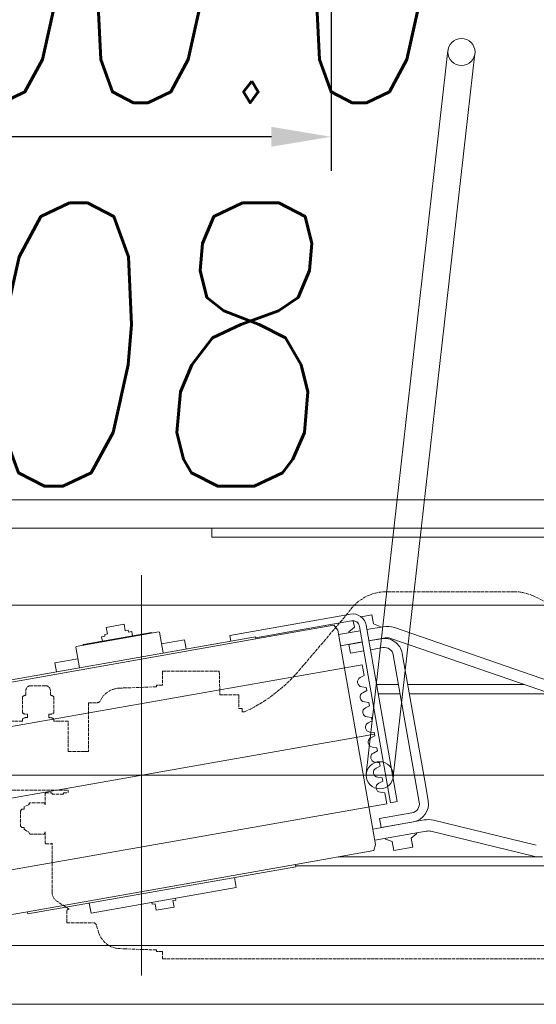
# Model space of a CAD drawing. Header units: millimetres. Extents: x 213386 to 459888, y 74252 to 208052.
# Tile 129 of 256: x 388377 to 388833, y 159730 to 160598. Entities that reach past the tile are written whole.
import ezdxf

# ---------------------------------------------------------------- set-up
doc = ezdxf.new("R2010")
doc.units = ezdxf.units.MM
doc.linetypes.add('ACAD_ISO02W100', pattern=[15, 12, -3])
doc.layers.get('Defpoints').update_dxf_attribs({"color": 255, "lineweight": 0})
for name, color, linetype, lineweight in [('DASH_25', 255, 'ACAD_ISO02W100', 0), ('NOVÁ TENKÁ', 255, 'Continuous', 0), ('OBRYSY', 255, 'Continuous', 0), ('POPIS2', 255, 'Continuous', 0)]:
    doc.layers.add(name, color=color, linetype=linetype, lineweight=lineweight)
doc.layers.add('DIM_COMP_AUX', color=255, linetype='Continuous', lineweight=0, plot=False)
doc.styles.add('CS-ROMANS', font='romans.shx', dxfattribs={"width": 0.75, "oblique": 5})
doc.styles.add('ROMANS', font='romans.shx', dxfattribs={"width": 0.75, "oblique": 5, "height": 200})
doc.dimstyles.new('KONE_mm', dxfattribs={"dimscale": 15, "dimtxt": 3.5, "dimasz": 3.5, "dimexe": 2, "dimexo": 0, "dimgap": 2, "dimtad": 1, "dimdec": 0, "dimrnd": 0.01, "dimzin": 0, "dimdsep": 46, "dimtxsty": 'ROMANS', "dimsah": 1, "dimcen": 0, "dimclrd": 256, "dimclre": 256, "dimclrt": 256, "dimadec": 1, "dimazin": 3, "dimtfac": 1, "dimtdec": 0, "dimtmove": 0, "dimatfit": 3, "dimfxl": 1, "dimtolj": 1, "dimtzin": 0, "dimarcsym": 0})

# ---------------------------------------------------------------- blocks, each defined once
blk = doc.blocks.new('MX20_Planview')
at = {"layer": 'DASH_25', "ltscale": 0.25}
for p, q in [((268, -543.5), (268, 543.5)), ((-27.63, -164), (-52.19, -216.67)), ((-55.94, -233.58), (-55.94, -345.96)), ((13.84, -423.43), (-37.67, -379.54)), ((35.02, -492.94), (35.02, -476.71)), ((35.52, -476.21), (47.02, -476.21)), ((47.02, -473.21), (50.02, -473.21)), ((47.02, -473.21), (47.02, -476.21)), ((50.02, -473.21), (50.02, -471.22)), ((14.25, -493.5), (35.02, -492.94)), ((14.25, -543.5), (14.25, -493.5)), ((14.25, -543.5), (26.5, -543.5)), ((26.5, -543.5), (26.5, -548.94)), ((261.5, -543.5), (261.5, -548.94)), ((261.5, -543.5), (268, -543.5)), ((26.5, -548.94), (27.95, -548.94)), ((27.95, -548.94), (29.08, -581.31)), ((260.05, -548.94), (258.92, -581.31)), ((260.05, -548.94), (258.92, -581.31)), ((261.5, -548.94), (260.05, -548.94)), ((261.5, -548.94), (260.05, -548.94)), ((42, -608.94), (42, -601.25)), ((236, -627.94), (236, -604.77)), ((238.04, -601.93), (238.04, -601.93)), ((245.12, -599.63), (238.07, -601.92)), ((42, -608.94), (85.01, -608.94)), ((85.01, -613.07), (85.01, -608.94)), ((85.01, -626.77), (85.01, -608.94)), ((58.22, -626.77), (58.22, -639.53)), ((85.01, -626.77), (58.22, -626.77)), ((121.3, -626.77), (119.22, -626.77)), ((119.22, -679.77), (119.22, -626.77)), ((121.39, -630.94), (121.3, -626.77)), ((122.58, -630.94), (121.39, -630.94)), ((122.58, -630.94), (122.58, -640.94)), ((224, -625.92), (217.44, -636.29)), ((236, -627.94), (226, -627.94)), ((236, -627.94), (226, -627.94)), ((35.42, -642.49), (31.14, -642.49)), ((36.62, -639.53), (50.86, -639.53)), ((56.36, -639.53), (58.22, -639.53)), ((121.5, -641.44), (122, -640.94)), ((121.5, -646.44), (121.5, -641.44)), ((122.58, -640.94), (122, -640.94)), ((166.5, -641.44), (166, -640.94)), ((208.99, -640.94), (166, -640.94)), ((166.5, -646.44), (166.5, -641.44)), ((26.94, -646.69), (26.94, -659.85)), ((55.16, -643.89), (52.06, -643.89)), ((122, -646.94), (121.5, -646.44)), ((132, -646.94), (122, -646.94)), ((132, -646.94), (130.14, -648.02)), ((132, -646.94), (130.14, -648.02)), ((132, -646.94), (130.14, -648.02)), ((132, -646.94), (130.14, -648.02)), ((132, -646.94), (130.14, -648.02)), ((132, -646.94), (130.14, -648.02)), ((132, -646.94), (130.14, -648.02)), ((130.14, -648.02), (130.14, -660.67)), ((130.14, -648.02), (130.14, -660.67)), ((130.14, -648.02), (130.14, -660.67)), ((130.14, -648.02), (130.14, -660.67)), ((130.14, -648.02), (130.14, -660.67)), ((130.14, -648.02), (130.14, -660.67)), ((130.14, -648.02), (130.14, -660.67)), ((157.86, -648.02), (156, -646.94)), ((156, -646.94), (165.65, -646.94)), ((157.86, -648.02), (156, -646.94)), ((157.86, -648.02), (156, -646.94)), ((157.86, -648.02), (156, -646.94)), ((157.86, -648.02), (156, -646.94)), ((157.86, -660.67), (157.86, -648.02)), ((157.86, -660.67), (157.86, -648.02)), ((157.86, -660.67), (157.86, -648.02)), ((157.86, -660.67), (157.86, -648.02)), ((157.86, -660.67), (157.86, -648.02)), ((166, -646.94), (166.5, -646.44)), ((35.42, -664.05), (31.14, -664.05)), ((36.62, -667.01), (50.86, -667.01)), ((55.16, -662.65), (52.06, -662.65)), ((56.36, -667.01), (58.22, -667.01)), ((58.22, -667.01), (58.22, -679.77)), ((130.14, -660.67), (132, -661.74)), ((130.14, -660.67), (132, -661.74)), ((130.14, -660.67), (132, -661.74)), ((130.14, -660.67), (132, -661.74)), ((130.14, -660.67), (132, -661.74)), ((130.14, -660.67), (132, -661.74)), ((130.14, -660.67), (132, -661.74)), ((132, -661.74), (133.59, -665.71)), ((132, -661.74), (133.59, -665.71)), ((132, -661.74), (133.59, -665.71)), ((132, -661.74), (133.59, -665.71)), ((132, -661.74), (133.59, -665.71)), ((132, -661.74), (133.59, -665.71)), ((132, -661.74), (133.59, -665.71)), ((133.59, -665.71), (136, -665.71)), ((133.59, -665.71), (136, -665.71)), ((133.59, -665.71), (136, -665.71)), ((133.59, -665.71), (136, -665.71)), ((133.59, -665.71), (136, -665.71)), ((133.59, -665.71), (136, -665.71)), ((133.59, -665.71), (136, -665.71)), ((136, -665.71), (136, -667.74)), ((136, -665.71), (136, -667.74)), ((136, -665.71), (136, -667.74)), ((136, -665.71), (136, -667.74)), ((136, -665.71), (136, -667.74)), ((136, -665.71), (136, -667.74)), ((136, -667.74), (137.2, -668.94)), ((136, -667.74), (137.2, -668.94)), ((136, -667.74), (137.2, -668.94)), ((136, -667.74), (137.2, -668.94)), ((136, -667.74), (137.2, -668.94)), ((136, -667.74), (137.2, -668.94)), ((150.8, -668.94), (152, -667.74)), ((150.8, -668.94), (152, -667.74)), ((150.8, -668.94), (152, -667.74)), ((150.8, -668.94), (152, -667.74)), ((150.8, -668.94), (152, -667.74)), ((152, -665.71), (153.61, -665.71)), ((152, -667.74), (152, -665.71)), ((152, -667.74), (152, -665.71)), ((152, -667.74), (152, -665.71)), ((152, -667.74), (152, -665.71)), ((152, -667.74), (152, -665.71)), ((152, -665.71), (153.61, -665.71)), ((152, -665.71), (153.61, -665.71)), ((152, -665.71), (153.61, -665.71)), ((152, -665.71), (153.61, -665.71)), ((153.61, -665.71), (156, -661.74)), ((153.61, -665.71), (156, -661.74)), ((153.61, -665.71), (156, -661.74)), ((153.61, -665.71), (156, -661.74)), ((153.61, -665.71), (156, -661.74)), ((156, -661.74), (157.86, -660.67)), ((156, -661.74), (157.86, -660.67)), ((156, -661.74), (157.86, -660.67)), ((156, -661.74), (157.86, -660.67)), ((156, -661.74), (157.86, -660.67)), ((137.2, -668.94), (150.8, -668.94)), ((137.2, -668.94), (150.8, -668.94)), ((137.2, -668.94), (150.8, -668.94)), ((137.2, -668.94), (150.8, -668.94)), ((137.2, -668.94), (150.8, -668.94)), ((137.2, -668.94), (139.4, -668.94))]:
    blk.add_line(p, q, dxfattribs=at)
for centre, radius, start, end in [((-15.94, -233.58), 40, 155, 180), ((-15.94, -345.96), 40, 180, 237.10184), ((-77.38, -530.07), 140.33, 24.79239, 49.45797), ((35.52, -476.71), 0.5, 90, 180), ((49.07, -580.61), 20, 182, 242.80135), ((238.93, -580.61), 20, 288.03429, 358), ((238.93, -580.61), 20, 288.03429, 358), ((39, -601.25), 3, 360, 71.96571), ((239, -604.77), 3, 108.03429, 180), ((226, -625.94), 2, 179.41992, 270), ((31.14, -646.69), 4.2, 90, 180), ((40.59, -642.97), 5.25, 139.11761, 174.81528), ((46.89, -642.97), 5.25, 349.84147, 40.88239), ((60.33, -642.97), 5.25, 139.11761, 190.15853), ((208.99, -630.94), 10, 270, 327.68631), ((31.14, -659.85), 4.2, 180, 270), ((40.59, -663.58), 5.25, 185.18472, 220.88239), ((46.89, -663.58), 5.25, 319.11761, 10.15853), ((60.33, -663.58), 5.25, 169.84147, 220.88239)]:
    blk.add_arc(centre, radius, start, end, dxfattribs=at)
blk = doc.blocks.new('*D982')
at = {"layer": 'Defpoints', "color": 0, "transparency": 16777216}
for p in [(-429.76, 1725), (-300, 1725), (-300, 1325)]:
    blk.add_point(p, dxfattribs=at)
at = {"layer": 'DIM_COMP_AUX', "lineweight": -2, "transparency": 16777216}
for p, q in [((-300, 1725), (-459.76, 1725)), ((-429.76, 1377.5), (-429.76, 1672.5)), ((-300, 1325), (-459.76, 1325))]:
    blk.add_line(p, q, dxfattribs=at)
at = {"layer": 'DIM_COMP_AUX', "transparency": 16777216}
for points in [[(-421.01, 1672.5), (-438.51, 1672.5), (-429.76, 1725)], [(-421.01, 1377.5), (-438.51, 1377.5), (-429.76, 1325)]]:
    blk.add_solid(points, dxfattribs=at)
at = {"layer": 'DIM_COMP_AUX', "transparency": 16777216, "insert": (-299.76, 1525), "char_height": 200, "attachment_point": 5, "rotation": 270, "style": 'ROMANS'}
blk.add_mtext('\\A1;400.0', dxfattribs=at)
blk = doc.blocks.new('10030_Elevator_0')
at = {"layer": 'NOVÁ TENKÁ', "ltscale": 0.33}
for p, q in [((-993, 1902), (-993, 1082)), ((-956.78, 1286.67), (-1029.2, 1697.33)), ((-1169.57, 1492), (-816.43, 1492))]:
    blk.add_line(p, q, dxfattribs=at)
at = {"layer": 'NOVÁ TENKÁ'}
for p, q in [((-775, 1880), (-775, 205)), ((-750, 1855), (-750, 205)), ((-1143, 1848.77), (-1143, 1135.23)), ((-843, 1135.23), (-843, 1848.77)), ((-895.48, 1297.48), (-967.89, 1708.14)), ((-1018.09, 1275.86), (-1090.5, 1686.52)), ((-1113.3, 1592.64), (-1125.46, 1661.58)), ((-914.37, 1627.72), (-872.7, 1391.36)), ((-912.4, 1628.06), (-870.73, 1391.71)), ((-1115.27, 1592.29), (-1113.3, 1592.64)), ((-1073.6, 1355.94), (-1115.27, 1592.29)), ((-1071.63, 1356.28), (-1113.3, 1592.64)), ((-893.76, 1568.39), (-901.64, 1567)), ((-890.2, 1548.21), (-893.76, 1568.39)), ((-898.08, 1546.82), (-879.86, 1550.03)), ((-879.86, 1550.03), (-879.28, 1549.62)), ((-879.28, 1549.62), (-866.43, 1476.75)), ((-1105.72, 1538.13), (-1114.59, 1536.56)), ((-877.66, 1543.31), (-878.24, 1543.71)), ((-867.06, 1483.24), (-877.66, 1543.31)), ((-1092.01, 1408.54), (-1114.59, 1536.56)), ((-874.71, 1526.57), (-870.77, 1527.26)), ((-870.25, 1524.31), (-870.77, 1527.26)), ((-870.25, 1524.31), (-868.67, 1524.58)), ((-868.67, 1524.58), (-868.24, 1522.12)), ((-862.52, 1523.13), (-868.24, 1522.12)), ((-862.52, 1523.13), (-859.75, 1507.37)), ((-866.6, 1503.63), (-865.02, 1503.9)), ((-866.08, 1500.67), (-866.6, 1503.63)), ((-865.46, 1506.37), (-859.75, 1507.37)), ((-865.46, 1506.37), (-865.02, 1503.9)), ((-870.02, 1499.98), (-866.08, 1500.67)), ((-1106.26, 1480.15), (-1111.98, 1479.14)), ((-1109.2, 1463.39), (-1111.98, 1479.14)), ((-1105.12, 1482.89), (-1106.7, 1482.61)), ((-1106.26, 1480.15), (-1106.7, 1482.61)), ((-867.06, 1483.24), (-867.47, 1482.66)), ((-866.43, 1476.75), (-866.83, 1476.17)), ((-885.05, 1472.96), (-866.83, 1476.17)), ((-873.61, 1454.16), (-877.17, 1474.34)), ((-1103.48, 1464.4), (-1109.2, 1463.39)), ((-1103.05, 1461.93), (-1103.48, 1464.4)), ((-1101.48, 1462.21), (-1103.05, 1461.93)), ((-873.61, 1454.16), (-881.49, 1452.77)), ((-783, 1430), (-783, 1097.5)), ((-775.61, 1430), (-783, 1430)), ((-1083.15, 1410.1), (-1092.01, 1408.54)), ((-869.62, 1414.24), (-874.55, 1413.37)), ((-869.62, 1414.24), (-850.87, 1307.88)), ((-870.73, 1391.71), (-872.7, 1391.36)), ((-872.7, 1391.36), (-860.54, 1322.42)), ((-871.71, 1391.54), (-866.5, 1361.99)), ((-1073.6, 1355.94), (-1071.63, 1356.28)), ((-1073, 1356.04), (-1073, 1092)), ((-1059.47, 1287.35), (-1071.63, 1356.28)), ((-866.5, 1361.99), (-856.78, 1306.84)), ((-860.54, 1322.42), (-865.03, 1319.09)), ((-1065, 1318.7), (-1065, 1138.64)), ((-865.03, 1319.09), (-1054.11, 1285.75)), ((-875.34, 1297.48), (-878.73, 1316.68)), ((-865.5, 1299.21), (-868.88, 1318.42)), ((-885.39, 1307.89), (-877.52, 1309.28)), ((-883.31, 1296.07), (-885.39, 1307.89)), ((-877.52, 1309.28), (-875.43, 1297.46)), ((-867.23, 1309.06), (-866.51, 1309.19)), ((-866.51, 1309.19), (-862.43, 1304.32)), ((-862.43, 1304.32), (-856.71, 1305.33)), ((-861.65, 1299.89), (-1017.24, 1272.45)), ((-933.46, 1294.63), (-931.63, 1291.1)), ((-928.76, 1291.61), (-928.24, 1295.55)), ((-920.17, 1296.98), (-918.33, 1293.45)), ((-915.47, 1293.95), (-914.95, 1297.9)), ((-906.87, 1299.32), (-905.04, 1295.79)), ((-895.48, 1297.48), (-905.04, 1295.79)), ((-875.62, 1298.5), (-875.53, 1298.51)), ((-853.26, 1298.4), (-851.6, 1288.97)), ((-1054.11, 1285.75), (-1059.47, 1287.35)), ((-1050.26, 1286.43), (-1042.26, 1241.06)), ((-1040.42, 1288.17), (-1032.42, 1242.8)), ((-860.6, 1293.98), (-1016.2, 1266.55)), ((-991.65, 1293.92), (-353.65, 1221.92)), ((-981.94, 1282.23), (-981.42, 1286.17)), ((-973.35, 1287.6), (-971.51, 1284.07)), ((-968.65, 1284.58), (-968.13, 1288.52)), ((-960.05, 1289.94), (-958.22, 1286.42)), ((-955.35, 1286.92), (-958.22, 1286.42)), ((-955.35, 1286.92), (-954.83, 1290.86)), ((-946.76, 1292.29), (-944.92, 1288.76)), ((-942.06, 1289.26), (-944.92, 1288.76)), ((-942.06, 1289.26), (-941.54, 1293.21)), ((-928.76, 1291.61), (-931.63, 1291.1)), ((-915.47, 1293.95), (-918.33, 1293.45)), ((-880.36, 1279.33), (-882.27, 1290.16)), ((-872.48, 1280.72), (-874.39, 1291.55)), ((-871.8, 1277.38), (-874.3, 1291.57)), ((-873.86, 1288.54), (-873.77, 1288.56)), ((-861.95, 1279.11), (-864.45, 1293.3)), ((-859.47, 1287.58), (-861.65, 1281.61)), ((-859.47, 1287.58), (-851.6, 1288.97)), ((-1049.34, 1276.95), (-1051.51, 1270.98)), ((-1049.34, 1276.95), (-1048.61, 1277.08)), ((-1031.15, 1282.19), (-1039.02, 1280.8)), ((-1033.99, 1252.24), (-1039.02, 1280.8)), ((-1031.15, 1282.19), (-1026.11, 1253.63)), ((-1008.53, 1277.54), (-1018.09, 1275.86)), ((-1008.53, 1277.54), (-1008.01, 1281.49)), ((-999.94, 1282.91), (-998.1, 1279.38)), ((-995.24, 1279.89), (-998.1, 1279.38)), ((-995.24, 1279.89), (-994.72, 1283.83)), ((-986.64, 1285.25), (-984.81, 1281.73)), ((-981.94, 1282.23), (-984.81, 1281.73)), ((-968.65, 1284.58), (-971.51, 1284.07)), ((-921, 1264.04), (-921, 1283.33)), ((-913, 1265.45), (-913, 1284.74)), ((-862.37, 1281.49), (-861.65, 1281.61)), ((-1051.51, 1270.98), (-1059.39, 1269.59)), ((-1056.44, 1252.85), (-1059.39, 1269.59)), ((-1037.21, 1270), (-1037.12, 1270.02)), ((-1016.2, 1266.55), (-1017.24, 1272.45)), ((-1016.84, 1247.14), (-886.85, 1270.06)), ((-994.35, 1270.08), (-356.35, 1198.08)), ((-929.9, 1105.87), (-872.2, 1272.37)), ((-920.45, 1102.59), (-862.75, 1269.09)), ((-1035.46, 1260.05), (-1035.37, 1260.07)), ((-1003, 1241.46), (-885.46, 1262.18)), ((-1048.56, 1254.24), (-1056.44, 1252.85)), ((-1048.56, 1254.24), (-1044.48, 1249.38)), ((-921, 1131.54), (-921, 1255.92)), ((-913, 1154.63), (-913, 1257.33)), ((-1044.48, 1249.38), (-1043.75, 1249.5)), ((-1064.43, 1146.33), (-1042.4, 1236.96)), ((-1054.72, 1143.97), (-1032.68, 1234.6)), ((-1015.45, 1239.26), (-1003, 1241.46))]:
    blk.add_line(p, q, dxfattribs=at)
for centre in [(-993, 1282), (-355, 1210)]:
    blk.add_circle(centre, 12, dxfattribs=at)
for centre, radius, start, end in [((-862.69, 1305.8), 6, 280, 10), ((-862.69, 1305.8), 12, 280, 10), ((-950.57, 1290.3), 4.3, 27.5, 172.5), ((-937.28, 1292.65), 4.3, 27.5, 172.5), ((-923.98, 1294.99), 4.3, 27.5, 172.5), ((-910.69, 1297.33), 4.3, 27.5, 172.5), ((-990.46, 1283.27), 4.3, 27.5, 172.5), ((-977.16, 1285.61), 4.3, 27.5, 172.5), ((-963.87, 1287.96), 4.3, 27.5, 172.5), ((-1003.75, 1280.92), 4.3, 27.5, 172.5), ((-888.24, 1277.94), 8, 280, 10), ((-888.24, 1277.94), 16, 280, 10), ((-881.65, 1275.64), 10, 340.88717, 10), ((-881.65, 1275.64), 20, 340.88717, 10), ((-1018.23, 1255.02), 16, 190, 280), ((-1018.23, 1255.02), 8, 190, 280), ((-1052.11, 1239.33), 20, 346.33331, 10), ((-1052.11, 1239.33), 10, 346.33331, 10), ((-1045, 1141.6), 20, 166.33331, 180)]:
    blk.add_arc(centre, radius, start, end, dxfattribs=at)
at = {"layer": 'NOVÁ TENKÁ', "rotation": 180}
blk.add_blockref('MX20_Planview', (-887, 930), dxfattribs=at)
at = {"layer": 'DIM_COMP_AUX'}
dim = blk.add_linear_dim(base=(-429.76, 1725), p1=(-300, 1325), p2=(-300, 1725), angle=90, dimstyle='KONE_mm', override={"dimdec": 1}, dxfattribs=at)
dim.commit()
dim.dimension.update_dxf_attribs({"geometry": '*D982', "text_midpoint": (-429.76, 1525), "dimtype": 128})

msp = doc.modelspace()

# ---------------------------------------------------------------- linework, layer by layer
at = {"layer": 'OBRYSY'}
msp.add_line((389976.638, 159729.654), (387876.638, 159729.654), dxfattribs=at)

# ---------------------------------------------------------------- block references
at = {"rotation": 90}
msp.add_blockref('10030_Elevator_0', (389976.638, 160924.654), dxfattribs=at)

# ---------------------------------------------------------------- texts
at = {"layer": 'POPIS2', "ltscale": 15, "style": 'CS-ROMANS', "oblique": 5, "width": 0.75}
msp.add_text('1.08', height=250, dxfattribs=at).set_placement((388085.642, 160186.556))

doc.saveas('drawing.dxf')
